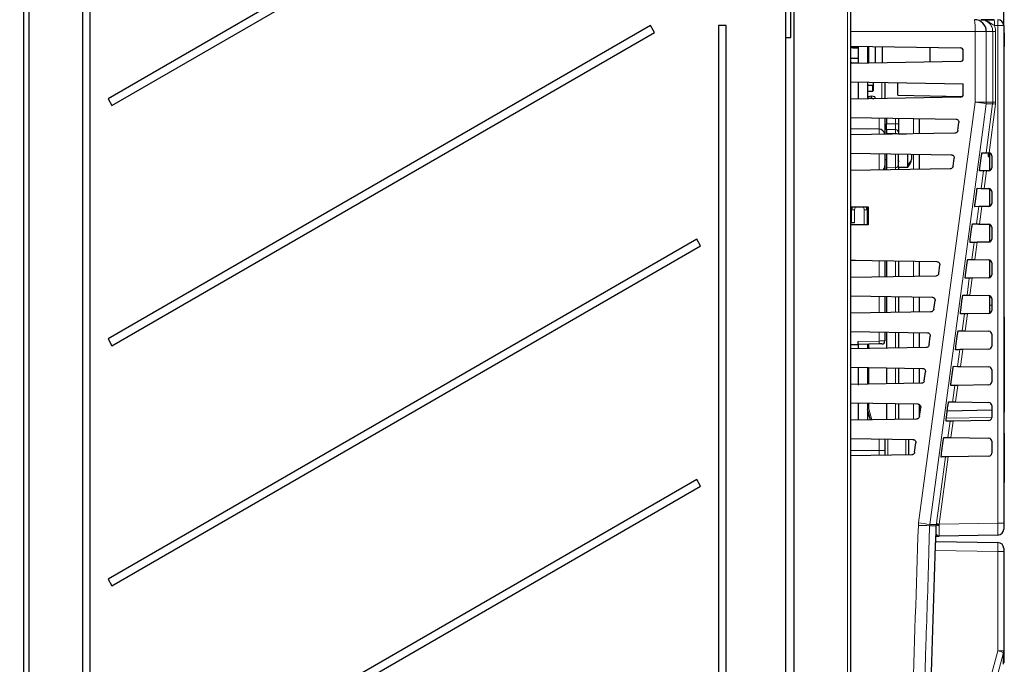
# Model space of a CAD drawing. Header units: millimetres. Extents: x 5 to 418, y 2 to 292.
# Tile 34 of 36: x 255 to 338, y 173 to 227. Entities that reach past the tile are written whole.
import ezdxf

# ---------------------------------------------------------------- set-up
doc = ezdxf.new("R2010")
doc.units = ezdxf.units.MM
doc.layers.add('SLD-0', color=7, linetype='Continuous')
doc.styles.add('SLDTEXTSTYLE0', font='TXT', dxfattribs={"width": 0.605})
doc.dimstyles.new('SLDDIMSTYLE1', dxfattribs={"dimtxt": 3.5, "dimasz": 3.302, "dimexe": 0, "dimexo": 0.0625, "dimgap": 0.875, "dimtad": 1, "dimdec": 1, "dimlfac": 2, "dimrnd": 1e-09, "dimzin": 12, "dimdsep": 46, "dimtxsty": 'SLDTEXTSTYLE0', "dimsah": 1, "dimcen": 0.09, "dimadec": 0, "dimazin": 3, "dimtfac": 1, "dimtofl": 0, "dimtmove": 0, "dimatfit": 3, "dimfxl": 1, "dimfrac": 2, "dimtolj": 1, "dimtzin": 12, "dimarcsym": 0})

# ---------------------------------------------------------------- blocks, each defined once
blk = doc.blocks.new('_D_3')
at = {"layer": 'SLD-0'}
for p, q in [((215.531, 200.46), (215.531, 263.912)), ((338.184, 226.53), (338.184, 263.912)), ((215.531, 262.912), (338.184, 262.912))]:
    blk.add_line(p, q, dxfattribs=at)
for points in [[(215.531, 262.912), (218.833, 262.404), (218.833, 263.42)], [(338.184, 262.912), (334.882, 263.42), (334.882, 262.404)]]:
    blk.add_solid(points, dxfattribs=at)
at = {"layer": 'SLD-0', "insert": (270.842, 267.424), "char_height": 3.5, "attachment_point": 1, "style": 'SLDTEXTSTYLE0'}
blk.add_mtext('245,3', dxfattribs=at)

msp = doc.modelspace()

# ---------------------------------------------------------------- linework, layer by layer
at = {"color": 7, "linetype": 'Continuous', "lineweight": 25}
for p, q in [((255.7095, 246.7805), (255.7095, 91.7805)), ((256.1845, 125.0305), (256.1845, 240.2805)), ((260.6845, 233.7805), (260.6845, 112.7805)), ((261.3345, 112.7805), (261.3345, 233.7805)), ((284.0963, 232.6637), (262.8345, 220.3882)), ((263.1595, 219.8253), (284.4213, 232.1008)), ((319.8345, 228.0305), (319.8345, 120.5305)), ((320.2845, 225.5305), (320.2845, 228.0305)), ((320.5345, 228.0305), (320.5345, 120.5422)), ((325.2845, 228.0305), (325.2845, 120.7787)), ((308.4733, 226.5305), (262.8345, 200.1809)), ((308.7983, 225.9676), (308.4733, 226.5305)), ((314.8345, 226.5305), (314.1845, 226.5305)), ((314.1845, 226.5305), (314.1845, 122.0305)), ((314.8345, 122.0305), (314.8345, 226.5305)), ((338.1845, 226.5305), (338.1845, 184.6963)), ((263.1595, 199.618), (308.7983, 225.9676)), ((319.8345, 225.5226), (320.2845, 225.5305)), ((338.2345, 225.9286), (338.1845, 225.9286)), ((338.2345, 225.3786), (338.1845, 225.3786)), ((338.2345, 225.3286), (338.1845, 225.3286)), ((338.2345, 225.9286), (338.2345, 225.3786)), ((338.2345, 225.3286), (338.2345, 225.3786)), ((338.2345, 225.3286), (338.2345, 224.7786)), ((325.2845, 224.813), (334.5388, 224.6515)), ((325.2845, 224.7805), (325.9346, 224.7805)), ((325.2845, 224.7091), (325.4846, 224.6555)), ((325.4846, 224.6555), (325.9346, 224.6555)), ((325.9346, 224.8017), (325.9346, 223.3593)), ((326.7346, 224.7877), (326.7346, 223.3732)), ((326.8346, 223.375), (326.8346, 224.786)), ((327.3946, 223.3848), (327.3946, 224.7762)), ((327.9546, 224.7664), (327.9546, 223.3945)), ((331.9846, 223.4649), (331.9846, 224.6961)), ((338.2345, 224.7786), (338.1845, 224.7786)), ((338.2345, 224.7762), (338.1845, 224.7762)), ((338.2345, 224.7693), (338.1845, 224.7693)), ((325.2845, 223.8162), (325.4294, 223.7907)), ((325.4846, 223.8055), (325.2845, 223.7519)), ((325.4846, 223.8055), (325.9346, 223.8055)), ((326.7346, 224.4555), (326.8346, 224.4555)), ((334.7845, 223.7594), (334.7845, 224.4015)), ((334.5388, 223.5095), (325.2845, 223.3479)), ((325.2845, 223.4591), (325.4846, 223.4055)), ((325.4846, 223.4055), (325.9346, 223.4055)), ((325.8346, 223.4055), (325.8346, 223.3575)), ((326.7346, 223.4055), (326.8346, 223.4055)), ((325.2845, 221.813), (334.7845, 221.6472)), ((325.9346, 221.8017), (325.9346, 220.3593)), ((326.7346, 221.7877), (326.7346, 220.3732)), ((326.7346, 221.5305), (327.1846, 221.5305)), ((327.1846, 221.0305), (327.1846, 221.5305)), ((327.2346, 221.0805), (327.2346, 221.779)), ((328.1845, 221.7624), (328.1845, 220.3986)), ((329.2845, 220.6805), (329.2845, 221.7432)), ((334.7845, 220.7594), (334.7845, 221.6472)), ((262.8345, 220.3882), (263.1595, 219.8253)), ((334.5388, 220.5095), (325.2845, 220.3479)), ((326.7346, 221.0305), (327.1846, 221.0305)), ((327.1346, 220.4055), (326.7346, 220.4055)), ((327.0596, 220.5905), (326.7846, 220.542)), ((326.7846, 220.4055), (326.7846, 220.542)), ((327.0596, 220.4055), (327.0596, 220.5905)), ((327.3346, 220.542), (327.0596, 220.5905)), ((327.1346, 220.3802), (327.1346, 220.4055)), ((327.1346, 220.4055), (327.2649, 220.3825)), ((327.1846, 221.0805), (327.2346, 221.0805)), ((327.3346, 220.542), (327.3346, 220.3837)), ((329.2845, 220.6805), (334.7143, 220.5857)), ((325.2845, 218.813), (334.1743, 218.6579)), ((328.1845, 218.7624), (328.1845, 217.3986)), ((328.3346, 218.7598), (328.3346, 218.2818)), ((329.3346, 218.7423), (329.3346, 218.2717)), ((331.0846, 218.7118), (331.0846, 217.4492)), ((328.3346, 217.7989), (328.3346, 218.2818)), ((329.3346, 218.2717), (329.3346, 217.5474)), ((334.3307, 217.7184), (334.4189, 218.3747)), ((327.6932, 217.8181), (325.2845, 217.8601)), ((334.086, 217.5016), (325.2845, 217.3479)), ((328.3346, 217.7989), (328.3346, 217.4794)), ((328.3346, 217.4794), (328.3346, 217.4012)), ((329.3346, 217.5474), (329.3346, 217.4305)), ((329.3346, 217.4186), (329.3346, 217.4305)), ((329.3346, 217.4305), (330.0135, 217.4305)), ((325.2845, 215.813), (333.7719, 215.6649)), ((328.1845, 215.7624), (328.1845, 214.7428)), ((328.3346, 215.7598), (328.3346, 214.5816)), ((329.3346, 214.6305), (329.3346, 215.7423)), ((330.1196, 214.818), (330.1196, 215.7286)), ((330.4446, 215.4243), (330.4446, 215.723)), ((330.4446, 215.3305), (330.4446, 215.4243)), ((331.0846, 215.7118), (331.0846, 214.4492)), ((333.9263, 214.7113), (334.0165, 215.3817)), ((336.1781, 214.5805), (336.3122, 215.5805)), ((336.3608, 215.8449), (336.7006, 215.8389)), ((336.872, 215.522), (336.9845, 215.522)), ((336.8845, 215.8357), (336.8845, 215.7807)), ((336.8845, 215.7807), (336.9845, 215.7807)), ((336.8845, 215.7807), (336.8845, 215.7263)), ((336.8845, 215.7263), (336.9845, 215.7263)), ((336.8845, 215.7263), (336.8845, 215.6879)), ((336.8845, 215.6879), (336.9845, 215.6879)), ((336.8845, 215.5261), (336.9845, 215.5261)), ((336.8845, 215.5261), (336.8845, 215.526)), ((336.9388, 215.8348), (336.9477, 215.8345)), ((336.9845, 215.8298), (336.9845, 214.3312)), ((337.1845, 215.5848), (337.1845, 214.5762)), ((328.1845, 215.2805), (328.3346, 215.2805)), ((328.1845, 214.7428), (328.1845, 214.3986)), ((328.3346, 214.5816), (328.3346, 214.4012)), ((329.3346, 214.6305), (330.1196, 214.6305)), ((329.3346, 214.6305), (329.3346, 214.5136)), ((330.1196, 214.6305), (330.1196, 214.818)), ((333.6817, 214.4945), (325.2845, 214.3479)), ((329.3346, 214.5136), (329.3346, 214.4186)), ((336.4969, 214.3185), (336.1555, 214.3125)), ((336.9388, 214.3262), (336.7277, 214.3225)), ((336.9388, 214.3262), (336.7452, 214.3228)), ((335.7758, 211.5805), (335.9099, 212.5805)), ((335.9598, 212.8519), (336.2996, 212.8459)), ((336.5468, 212.8416), (336.5294, 212.8419)), ((336.5468, 212.8416), (336.9388, 212.8348)), ((336.9845, 212.8298), (336.9845, 211.3312)), ((337.1845, 212.5848), (337.1845, 211.5762)), ((325.3344, 211.2805), (326.7859, 211.2819)), ((325.3344, 209.7804), (325.3344, 211.2805)), ((326.7346, 211.2818), (326.7346, 211.0407)), ((326.7859, 211.2819), (326.7859, 209.7791)), ((336.0941, 211.3114), (335.7527, 211.3055)), ((336.9388, 211.3262), (336.3249, 211.3155)), ((336.9388, 211.3262), (336.3424, 211.3158)), ((325.3344, 211.1966), (325.4046, 211.1966)), ((325.3344, 211.0163), (325.3845, 211.0171)), ((325.3845, 209.9553), (325.3845, 211.0426)), ((326.6845, 211.0398), (326.7859, 211.0416)), ((326.6845, 211.0409), (326.6845, 209.7792)), ((325.3845, 210.0438), (325.3344, 210.0447)), ((325.6388, 209.9598), (325.3344, 209.9545)), ((325.3344, 209.9545), (325.3845, 209.9553)), ((326.7859, 209.7791), (325.3344, 209.7804)), ((326.7859, 210.0194), (326.6845, 210.0211)), ((326.7346, 210.0203), (326.7346, 209.7792)), ((335.3735, 208.5805), (335.5076, 209.5805)), ((335.5589, 209.8589), (335.8987, 209.8529)), ((336.1459, 209.8486), (336.1285, 209.8489)), ((336.1459, 209.8486), (336.9388, 209.8348)), ((336.9845, 209.8298), (336.9845, 208.3312)), ((337.1845, 209.5848), (337.1845, 208.5762)), ((312.3595, 208.5669), (262.8345, 179.9737)), ((263.1595, 179.4107), (312.6845, 208.004)), ((312.6845, 208.004), (312.3595, 208.5669)), ((335.6913, 208.3044), (335.3498, 208.2985)), ((336.9388, 208.3262), (335.9221, 208.3084)), ((336.9388, 208.3262), (335.9396, 208.3087)), ((325.2845, 206.813), (332.5645, 206.686)), ((328.1845, 206.7624), (328.1845, 205.3986)), ((328.3346, 206.7598), (328.3346, 205.4012)), ((329.3346, 206.7423), (329.3346, 205.4186)), ((331.0846, 206.7118), (331.0846, 205.4492)), ((332.7134, 205.6902), (332.8092, 206.4028)), ((334.9713, 205.5805), (335.1054, 206.5805)), ((335.1579, 206.8659), (335.4978, 206.8599)), ((335.745, 206.8556), (335.7275, 206.8559)), ((335.745, 206.8556), (336.9388, 206.8348)), ((336.9845, 206.8298), (336.9845, 205.3312)), ((337.1845, 206.5848), (337.1845, 205.5762)), ((332.4687, 205.4733), (325.2845, 205.3479)), ((335.2885, 205.2974), (334.947, 205.2914)), ((336.9388, 205.3262), (335.5193, 205.3014)), ((336.9388, 205.3262), (335.5368, 205.3017)), ((325.2845, 203.813), (332.1621, 203.693)), ((334.7569, 203.8729), (335.0969, 203.8669)), ((335.344, 203.8626), (335.3266, 203.8629)), ((335.344, 203.8626), (336.9388, 203.8348)), ((336.9845, 203.8298), (336.9845, 203.0305)), ((328.1845, 203.7624), (328.1845, 202.3986)), ((328.3346, 203.7598), (328.3346, 202.4012)), ((329.3346, 203.7423), (329.3346, 202.4186)), ((331.0846, 203.7118), (331.0846, 202.4492)), ((332.309, 202.6831), (332.4067, 203.4098)), ((334.569, 202.5805), (334.7031, 203.5805)), ((336.9845, 203.0305), (336.9845, 202.3312)), ((337.1845, 203.5848), (337.1845, 202.5762)), ((332.0644, 202.4663), (325.2845, 202.3479)), ((334.8857, 202.2904), (334.5441, 202.2844)), ((336.9388, 202.3262), (335.1165, 202.2944)), ((336.9388, 202.3262), (335.134, 202.2947)), ((338.2345, 202.0305), (338.1845, 202.0305)), ((338.2345, 202.0305), (338.2345, 201.5305)), ((338.2345, 201.5305), (338.2345, 194.5305)), ((325.2845, 200.813), (331.7596, 200.7)), ((328.1845, 200.7624), (328.1845, 200.0154)), ((328.3346, 200.7598), (328.3346, 199.4012)), ((329.3346, 200.7423), (329.3346, 199.4186)), ((331.0846, 200.7118), (331.0846, 199.4492)), ((334.1667, 199.5805), (334.3008, 200.5805)), ((334.356, 200.8798), (334.6959, 200.8739)), ((334.9431, 200.8696), (334.9257, 200.8699)), ((334.9431, 200.8696), (336.9388, 200.8348)), ((337.1845, 200.5848), (337.1845, 199.5762)), ((262.8345, 200.1809), (263.1595, 199.618)), ((325.2845, 199.7258), (325.9345, 199.7305)), ((325.9345, 199.7305), (325.9345, 199.9804)), ((327.6932, 199.7612), (325.9345, 199.7305)), ((325.9345, 199.7305), (325.9345, 199.3593)), ((325.9346, 199.7305), (325.9346, 199.3593)), ((326.7346, 199.7444), (326.7346, 199.3732)), ((331.9047, 199.6761), (332.0043, 200.4169)), ((331.66, 199.4592), (325.2845, 199.3479)), ((334.4829, 199.2833), (334.1413, 199.2774)), ((336.9388, 199.3262), (334.7137, 199.2874)), ((336.9388, 199.3262), (334.7312, 199.2877)), ((325.2845, 197.813), (331.3572, 197.707)), ((325.9345, 197.8017), (325.9345, 196.2955)), ((325.9346, 197.8017), (325.9346, 196.3593)), ((326.7346, 197.7877), (326.7346, 196.3732)), ((328.3346, 197.7598), (328.3346, 196.4012)), ((329.3346, 197.7423), (329.3346, 196.4186)), ((331.0846, 197.7118), (331.0846, 196.4492)), ((331.5003, 196.669), (331.6018, 197.4239)), ((333.7645, 196.5805), (333.8985, 197.5805)), ((333.955, 197.8868), (334.295, 197.8809)), ((334.5422, 197.8766), (334.5248, 197.8769)), ((334.5422, 197.8766), (336.9388, 197.8348)), ((337.1845, 197.5848), (337.1845, 196.5762)), ((331.2557, 196.4522), (325.2845, 196.3479)), ((336.9388, 196.3262), (334.3109, 196.2803)), ((336.9388, 196.3262), (334.3284, 196.2806)), ((334.0801, 196.2763), (333.7384, 196.2703)), ((325.2845, 194.813), (330.9547, 194.714)), ((325.9345, 194.8017), (325.9345, 193.3593)), ((325.9346, 194.8017), (325.9346, 193.3593)), ((326.7346, 194.7877), (326.7346, 193.3732)), ((328.3346, 194.7598), (328.3346, 193.4012)), ((329.3346, 194.7423), (329.3346, 193.4186)), ((331.0846, 194.6714), (331.0846, 193.6255)), ((333.554, 194.8939), (333.8941, 194.8879)), ((334.1412, 194.8836), (334.1238, 194.8839)), ((334.1412, 194.8836), (336.9388, 194.8348)), ((325.9345, 194.2955), (325.9346, 194.2955)), ((326.7346, 194.0066), (326.7981, 194.0066)), ((326.7346, 193.9668), (326.8186, 193.9668)), ((326.9765, 193.3775), (326.738, 194.2678)), ((326.7981, 194.0066), (326.7981, 194.0435)), ((326.7981, 194.0166), (326.8057, 194.0153)), ((331.096, 193.6619), (331.1994, 194.4309)), ((333.3622, 193.5805), (333.4963, 194.5805)), ((337.1845, 194.1876), (333.4348, 194.1221)), ((337.1845, 194.5848), (337.1845, 193.5762)), ((338.2345, 194.0305), (338.1845, 194.0305)), ((338.2345, 194.5305), (338.2345, 194.0305)), ((330.8513, 193.4451), (325.2845, 193.3479)), ((326.7346, 193.7555), (326.8753, 193.7555)), ((333.6773, 193.2693), (333.3356, 193.2633)), ((336.9388, 193.3262), (333.9081, 193.2733)), ((336.9388, 193.3262), (333.9256, 193.2736)), ((338.2345, 192.2526), (338.2345, 192.0151)), ((325.2845, 191.813), (330.5523, 191.7211)), ((328.1845, 191.7624), (328.1845, 190.816)), ((330.1845, 191.7275), (330.1845, 190.4335)), ((330.6916, 190.6549), (330.7969, 191.4379)), ((332.9599, 190.5805), (333.094, 191.5805)), ((333.1531, 191.9008), (333.4932, 191.8949)), ((333.7403, 191.8906), (336.9388, 191.8348)), ((337.1845, 191.5848), (337.1845, 190.5762)), ((338.2345, 192.0151), (338.2345, 188.118)), ((328.1845, 190.816), (328.1845, 190.3986)), ((330.4469, 190.438), (325.2845, 190.3479)), ((333.2745, 190.2622), (332.9327, 190.2563)), ((336.9388, 190.3262), (333.5053, 190.2663)), ((336.9388, 190.3262), (333.5228, 190.2666)), ((312.3595, 188.3597), (262.8345, 159.7664)), ((312.6845, 187.7968), (312.3595, 188.3597)), ((338.2345, 187.4055), (338.2345, 188.118)), ((263.1595, 159.2035), (312.6845, 187.7968)), ((338.2345, 187.4055), (338.1845, 187.4055)), ((338.2345, 187.0055), (338.1845, 187.0055)), ((338.2345, 185.9055), (338.2345, 187.0055)), ((338.2345, 185.9055), (338.1845, 185.9055)), ((338.2345, 185.8914), (338.1845, 185.8914)), ((338.1845, 184.6963), (338.1845, 184.1964)), ((332.4621, 183.1546), (337.6932, 183.0633)), ((332.7589, 183.6103), (332.4854, 183.6056)), ((337.6932, 183.6965), (332.7601, 183.6104)), ((338.1845, 182.5634), (338.1845, 182.3134)), ((338.1845, 182.3134), (338.1845, 173.9509)), ((262.8345, 179.9737), (263.1595, 179.4107))]:
    msp.add_line(p, q, dxfattribs=at)
at = {"color": 7, "linetype": 'Continuous', "lineweight": 18}
for p, q in [((325.0476, 120.7787), (325.0476, 228.0305)), ((337.6932, 226.5305), (337.4031, 226.5305)), ((337.6932, 184.6963), (337.6932, 226.5305)), ((337.6932, 226.5305), (338.1845, 226.5305)), ((335.775, 226.0305), (325.2845, 226.0305)), ((335.775, 220.0971), (335.775, 226.0305)), ((336.7211, 226.0305), (335.775, 226.0305)), ((336.7211, 226.0305), (336.7211, 220.0971)), ((337.262, 226.0305), (336.7211, 226.0305)), ((337.262, 220.0971), (337.262, 226.0305)), ((337.5075, 226.0305), (337.262, 226.0305)), ((337.5075, 226.0305), (337.5075, 220.0971)), ((327.9388, 220.3943), (327.9388, 221.7667)), ((336.7211, 220.0971), (335.775, 220.0971)), ((336.7006, 215.8389), (337.2532, 219.9645)), ((337.2532, 219.9645), (336.7123, 219.9645)), ((337.4965, 219.9313), (336.9477, 215.8345)), ((337.2532, 219.9645), (337.262, 220.0971)), ((337.5075, 220.0971), (337.262, 220.0971)), ((337.5075, 220.0971), (337.4965, 219.9313)), ((327.6932, 217.8181), (327.6932, 218.771)), ((329.089, 218.2717), (329.089, 218.7466)), ((330.5933, 217.4406), (330.5933, 218.7204)), ((328.3346, 218.2818), (329.089, 218.2717)), ((329.089, 218.2717), (329.3346, 218.2717)), ((327.6932, 217.39), (327.6932, 217.8181)), ((329.089, 217.7888), (328.3346, 217.7989)), ((329.089, 217.4667), (328.3346, 217.4794)), ((329.089, 217.4667), (329.089, 217.7888)), ((329.089, 217.4143), (329.089, 217.4667)), ((327.6932, 214.39), (327.6932, 215.771)), ((329.089, 214.5943), (329.089, 215.7466)), ((330.5933, 214.4406), (330.5933, 215.7204)), ((329.089, 214.5943), (328.3346, 214.5816)), ((329.089, 214.4143), (329.089, 214.5943)), ((336.2996, 212.8459), (336.4969, 214.3185)), ((336.7452, 214.3228), (336.5468, 212.8416)), ((335.8987, 209.8529), (336.0941, 211.3114)), ((336.3424, 211.3158), (336.1459, 209.8486)), ((325.6388, 211.0426), (325.3845, 211.0426)), ((325.6388, 211.0426), (325.6388, 209.9598)), ((326.4388, 209.7794), (326.4388, 211.0409)), ((326.4388, 211.0409), (326.6845, 211.0409)), ((335.4978, 206.8599), (335.6913, 208.3044)), ((335.9396, 208.3087), (335.745, 206.8556)), ((325.71, 206.8056), (325.2845, 206.7982)), ((327.6932, 205.39), (327.6932, 206.771)), ((329.089, 205.4143), (329.089, 206.7466)), ((330.5933, 205.4406), (330.5933, 206.7204)), ((335.0969, 203.8669), (335.2885, 205.2974)), ((335.5368, 205.3017), (335.344, 203.8626)), ((327.6932, 202.39), (327.6932, 203.771)), ((329.089, 202.4143), (329.089, 203.7466)), ((330.5933, 202.4406), (330.5933, 203.7204)), ((336.9845, 203.0305), (337.1845, 203.0305)), ((334.6959, 200.8739), (334.8857, 202.2904)), ((335.134, 202.2947), (334.9431, 200.8696)), ((338.2345, 201.5305), (338.1845, 201.5305)), ((327.6932, 200.0111), (327.6932, 200.771)), ((329.089, 199.4143), (329.089, 200.7466)), ((330.5933, 199.4406), (330.5933, 200.7204)), ((325.9345, 199.9804), (327.6932, 200.0111)), ((326.8328, 199.7462), (326.8328, 199.375)), ((334.295, 197.8809), (334.4829, 199.2833)), ((334.7312, 199.2877), (334.5422, 197.8766)), ((326.8328, 197.786), (326.8328, 196.375)), ((329.089, 196.4143), (329.089, 197.7466)), ((330.5933, 196.4406), (330.5933, 197.7204)), ((334.3284, 196.2806), (334.1412, 194.8836)), ((326.8328, 194.786), (326.8328, 194.2936)), ((329.089, 193.4143), (329.089, 194.7466)), ((330.5933, 193.4406), (330.5933, 194.7204)), ((326.8328, 194.2936), (326.7346, 194.2936)), ((326.8328, 194.2936), (327.0779, 193.3792)), ((338.2345, 194.5305), (338.1845, 194.5305)), ((333.3553, 193.5257), (337.1845, 193.5788)), ((333.4932, 191.8949), (333.6773, 193.2693)), ((333.9256, 193.2736), (333.7403, 191.8906)), ((327.6932, 190.816), (327.6932, 191.771)), ((328.4301, 191.7581), (328.4301, 190.4028)), ((329.9388, 190.4292), (329.9388, 191.7318)), ((338.2345, 192.0151), (338.1845, 192.0151)), ((327.6932, 190.816), (325.2845, 190.816)), ((327.6932, 190.39), (327.6932, 190.816)), ((328.1845, 190.816), (327.6932, 190.816)), ((333.5228, 190.2666), (332.7651, 184.6103)), ((338.2345, 188.118), (338.1845, 188.118)), ((331.0187, 184.7155), (331.0017, 184.505)), ((331.9473, 184.4776), (331.9558, 184.5829)), ((332.5055, 184.4776), (331.9473, 184.4776)), ((331.9558, 184.5829), (332.5137, 184.5829)), ((332.5055, 184.4776), (332.5137, 184.5829)), ((332.5137, 184.5829), (332.5218, 184.6434)), ((332.7568, 184.5618), (332.7504, 184.4986)), ((332.7651, 184.6103), (332.7568, 184.5618)), ((332.7651, 184.6103), (337.6932, 184.6963)), ((338.1845, 184.6963), (337.6932, 184.6963)), ((337.6932, 182.3134), (332.437, 182.4052)), ((337.6932, 173.9509), (337.6932, 182.3134)), ((338.1845, 182.3134), (337.6932, 182.3134)), ((337.6932, 173.9509), (338.1845, 173.9509))]:
    msp.add_line(p, q, dxfattribs=at)
at = {"color": 7, "linetype": 'Continuous', "lineweight": 18, "flags": 128}
for points in [[(331.0187, 184.7155), (333.3961, 202.4), (335.775, 220.0971)], [(336.7123, 219.9645), (336.4458, 217.9823), (335.38, 210.0539), (331.9558, 184.5829)], [(336.7211, 220.0971), (336.8045, 220.0971), (336.8834, 220.0971), (336.9578, 220.0971), (337.0276, 220.0971), (337.093, 220.0971), (337.1539, 220.0971), (337.2102, 220.0971), (337.262, 220.0971)], [(327.6932, 200.0111), (327.7895, 200.012), (327.8819, 200.0128), (327.9668, 200.0135), (328.0411, 200.0142), (328.102, 200.0147), (328.1473, 200.0151), (328.1751, 200.0153), (328.1845, 200.0154)], [(333.8941, 194.8879), (333.9159, 195.0504), (334.0801, 196.2763)], [(332.5218, 184.6434), (332.5882, 185.139), (332.8537, 187.1213), (333.2745, 190.2622)], [(331.0526, 149.198), (334.2792, 161.2249), (337.6932, 173.9509)], [(338.1672, 173.8215), (337.9081, 172.8557), (336.8716, 168.9923), (332.7258, 153.5389), (331.3214, 148.3038)]]:
    msp.add_lwpolyline(points, dxfattribs=at)
at = {"color": 7, "linetype": 'Continuous', "lineweight": 25, "flags": 128}
for points in [[(325.6388, 209.9598), (325.5949, 209.959), (325.5522, 209.9583), (325.512, 209.9576), (325.4757, 209.9569), (325.4442, 209.9564), (325.4187, 209.9559), (325.3999, 209.9556), (325.3884, 209.9554), (325.3845, 209.9553)], [(327.9388, 199.7655), (327.9341, 199.7654), (327.9202, 199.7651), (327.8976, 199.7647), (327.8672, 199.7642), (327.83, 199.7636), (327.7875, 199.7628), (327.7414, 199.762), (327.6932, 199.7612)]]:
    msp.add_lwpolyline(points, dxfattribs=at)
at = {"color": 7, "linetype": 'Continuous', "lineweight": 25}
for centre, radius, start, end in [((335.7219, 226.0313), 0.9992, 359.953997, 89.952438), ((337.6845, 226.5305), 0.5, 0, 90), ((337.6845, 226.5305), 0.5, 0, 90), ((334.5345, 224.4015), 0.25, 0, 89), ((334.5345, 223.7594), 0.25, 271, 0), ((334.5345, 220.7594), 0.25, 271, 0), ((327.6845, 217.3181), 0.5, 9.243221, 89), ((327.6845, 217.3181), 0.5, 9.243219, 89), ((336.9345, 215.5848), 0.25, 0, 86.968828), ((327.6845, 214.7428), 0.5, 316.097615, 0), ((336.9345, 214.5762), 0.25, 271, 0), ((336.9345, 212.5848), 0.25, 0, 89), ((325.9845, 211.0426), 0.6, 154.796977, 180), ((325.9845, 211.0426), 0.6, 156.629068, 180), ((326.0845, 211.0409), 0.6, 0, 23.66707), ((336.9345, 211.5762), 0.25, 271, 0), ((336.9345, 209.5848), 0.25, 0, 89), ((336.9345, 208.5762), 0.25, 271, 0), ((336.9345, 206.5848), 0.25, 0, 89), ((336.9345, 205.5762), 0.25, 271, 0), ((336.9345, 203.5848), 0.25, 0, 89), ((336.9345, 202.5762), 0.25, 271, 0), ((336.9345, 200.5848), 0.25, 0, 89), ((327.9345, 200.0154), 0.25, 271, 0), ((336.9345, 199.5762), 0.25, 271, 0), ((336.9345, 197.5848), 0.25, 0, 89), ((336.9345, 196.5762), 0.25, 271, 0), ((336.9345, 194.5848), 0.25, 0, 89), ((326.8346, 194.2936), 0.1, 180, 195), ((336.9345, 193.5762), 0.25, 271, 0), ((336.9345, 191.5848), 0.25, 0, 89), ((336.9345, 190.5762), 0.25, 271, 0), ((337.6845, 184.1964), 0.5, 271, 0), ((337.6845, 182.5634), 0.5, 0, 89), ((337.6845, 182.5634), 0.5, 0, 89)]:
    msp.add_arc(centre, radius, start, end, dxfattribs=at)
at = {"color": 7, "linetype": 'Continuous', "lineweight": 18}
for centre, radius, start, end in [((330.9594, 226.2798), 4.8221, 357.035838, 8.955591), ((330.2332, 226.6555), 7.1709, 359.00141, 2.997891), ((330.5234, 226.6555), 7.1709, 359.00141, 2.997891), ((330.9231, 182.4304), 37.9778, 81.231884, 82.659961), ((335.7188, 220.0971), 1.0023, 352.3959, 359.999451), ((341.2773, 248.5837), 28.9008, 261.996297, 262.483081), ((329.0889, 217.5432), 0.2457, 0.986044, 89.99904), ((329.0852, 217.2114), 0.2553, 53.620125, 89.14778), ((329.0889, 214.84), 0.2457, 270.000234, 359.014683), ((329.0999, 214.5137), 0.2347, 336.00445, 359.962744), ((325.9888, 211.0426), 0.35, 137.093217, 180), ((326.0888, 211.0409), 0.35, 0, 43.423902), ((324.1032, 199.8862), 3.5922, 358.006104, 1.993896), ((328.2066, 189.0713), 5.4, 104.738496, 105.781643), ((326.1448, 0.1786), 184.3904, 88.19669, 88.490642), ((326.1387, 146.854), 38.1747, 81.235106, 82.655728), ((332.6794, 183.8883), 0.6144, 83.360517, 106.441326), ((332.5108, 183.1378), 1.4451, 80.199735, 89.885337), ((336.4902, 212.8543), 28.4886, 261.992775, 262.486602), ((332.3822, 183.8249), 0.2248, 297.759237, 327.950101), ((330.2753, 145.8507), 29.0628, 74.243821, 75.212411), ((337.6923, 173.9509), 0.4922, 344.753882, 359.997631)]:
    msp.add_arc(centre, radius, start, end, dxfattribs=at)
for centre, major_axis, ratio, start_param, end_param in [((329.0846, 218.2719), (-0.0033, 0.5001), 0.0087219, 3.4032168, 4.71198), ((337.6845, 184.6965), (-0.0087, 1), 0.0087242, 3.1416688, 4.7121605), ((337.6845, 182.3134), (0.0087, 0.75), 0.0116328, 4.7126259, 6.2831176)]:
    msp.add_ellipse(centre, major_axis=major_axis, ratio=ratio, start_param=start_param, end_param=end_param, dxfattribs=at)
at = {"color": 7, "linetype": 'Continuous', "lineweight": 25}
for points, knots in [([(337.3943, 227.0305), (337.2665, 227.0305), (336.9949, 227.0305), (336.6015, 227.0305), (336.386, 227.0305), (336.2613, 227.0305), (336.2605, 227.0305)], [0, 0, 0, 0, 0.2704312, 0.5743783, 0.9972623, 1, 1, 1, 1]), ([(336.2605, 227.0305), (336.2613, 227.0305), (336.386, 227.0305), (336.6015, 227.0305), (336.9949, 227.0305), (337.2665, 227.0305), (337.3943, 227.0305)], [0, 0, 0, 0, 0.0027377, 0.4256217, 0.7295688, 1, 1, 1, 1]), ([(334.1743, 218.6579), (334.2026, 218.6546), (334.2593, 218.648), (334.3341, 218.6032), (334.3897, 218.5382), (334.422, 218.4583), (334.4199, 218.4024), (334.4189, 218.3747)], [0, 0, 0, 0, 0.20165631, 0.4033281, 0.60440316, 0.80428626, 1, 1, 1, 1]), ([(334.3307, 217.7184), (334.3242, 217.691), (334.3113, 217.6362), (334.2587, 217.5679), (334.1884, 217.52), (334.1267, 217.5032), (334.0923, 217.5018), (334.086, 217.5016)], [0, 0, 0, 0, 0.2359203, 0.4717881, 0.7085451, 0.9467485, 1, 1, 1, 1]), ([(333.7719, 215.6649), (333.8002, 215.6616), (333.8568, 215.655), (333.9317, 215.6102), (333.9872, 215.5453), (334.0196, 215.4654), (334.0175, 215.4094), (334.0165, 215.3817)], [0, 0, 0, 0, 0.2016541, 0.4033389, 0.6044252, 0.8043061, 1, 1, 1, 1]), ([(336.3122, 215.5805), (336.3138, 215.5922), (336.3194, 215.6338), (336.3299, 215.7034), (336.3424, 215.7766), (336.353, 215.827), (336.3585, 215.8439), (336.3605, 215.8447), (336.3608, 215.8449)], [0, 0, 0, 0, 0.0850511, 0.3019896, 0.519617, 0.7367738, 0.9522345, 1, 1, 1, 1]), ([(336.7006, 215.8389), (336.7042, 215.8389), (336.7116, 215.8387), (336.757, 215.8379), (336.8222, 215.8368), (336.8871, 215.8357), (336.927, 215.835), (336.9388, 215.8348)], [0, 0, 0, 0, 0.2252606, 0.4504793, 0.6764735, 0.9039309, 1, 1, 1, 1]), ([(336.8845, 215.6703), (336.8845, 215.6656), (336.8845, 215.6385), (336.8845, 215.5942), (336.8845, 215.5453), (336.8845, 215.5325), (336.8845, 215.5261)], [0, 0, 0, 0, 0.0743191, 0.4344301, 0.7173725, 1, 1, 1, 1]), ([(329.2821, 215.2128), (329.2964, 215.195), (329.3273, 215.1564), (329.332, 215.107), (329.3346, 215.0805)], [0, 0, 0, 0, 0.4623423, 1, 1, 1, 1]), ([(330.1196, 214.6314), (330.1983, 214.7365), (330.3559, 214.9469), (330.415, 215.2029), (330.4446, 215.3309)], [0, 0, 0, 0, 0.4999989, 1, 1, 1, 1]), ([(333.9263, 214.7113), (333.9199, 214.6839), (333.9069, 214.6291), (333.8544, 214.5608), (333.7841, 214.513), (333.7224, 214.4962), (333.688, 214.4948), (333.6817, 214.4945)], [0, 0, 0, 0, 0.2359165, 0.47179757, 0.70855058, 0.94675053, 1, 1, 1, 1]), ([(336.1555, 214.3125), (336.155, 214.313), (336.1532, 214.3145), (336.1527, 214.3363), (336.1561, 214.3895), (336.1635, 214.464), (336.1716, 214.5317), (336.1768, 214.5709), (336.1781, 214.5805)], [0, 0, 0, 0, 0.081984, 0.2941466, 0.5056546, 0.7175533, 0.9310425, 1, 1, 1, 1]), ([(336.7277, 214.3225), (336.5816, 214.32), (336.3757, 214.3164), (336.205, 214.3134), (336.1555, 214.3125)], [0, 0, 0, 0, 0.7099449, 1, 1, 1, 1]), ([(336.7452, 214.3228), (336.7166, 214.3223), (336.6594, 214.3213), (336.5838, 214.32), (336.5278, 214.319), (336.5014, 214.3186), (336.498, 214.3185), (336.4969, 214.3185)], [0, 0, 0, 0, 0.2248983, 0.4498654, 0.6736205, 0.8949377, 1, 1, 1, 1]), ([(335.9099, 212.5805), (335.9116, 212.593), (335.9175, 212.6362), (335.9283, 212.708), (335.9412, 212.7828), (335.952, 212.8341), (335.9576, 212.8509), (335.9595, 212.8517), (335.9598, 212.8519)], [0, 0, 0, 0, 0.0885262, 0.3055, 0.5231217, 0.7402661, 0.9556987, 1, 1, 1, 1]), ([(336.2996, 212.8459), (336.3033, 212.8459), (336.3107, 212.8457), (336.3561, 212.8449), (336.4213, 212.8438), (336.4891, 212.8426), (336.532, 212.8419), (336.5468, 212.8416)], [0, 0, 0, 0, 0.22000731, 0.43998446, 0.66070996, 0.88286426, 1, 1, 1, 1]), ([(335.7527, 211.3055), (335.7521, 211.306), (335.7502, 211.3077), (335.7498, 211.3306), (335.7534, 211.3856), (335.761, 211.4623), (335.7693, 211.5314), (335.7746, 211.5711), (335.7758, 211.5805)], [0, 0, 0, 0, 0.0853575, 0.2975073, 0.5090083, 0.7209281, 0.9344337, 1, 1, 1, 1]), ([(336.3424, 211.3158), (336.3138, 211.3153), (336.2566, 211.3143), (336.181, 211.313), (336.125, 211.312), (336.0986, 211.3115), (336.0952, 211.3115), (336.0941, 211.3114)], [0, 0, 0, 0, 0.2249209, 0.449872, 0.6736306, 0.8949627, 1, 1, 1, 1]), ([(335.5076, 209.5805), (335.5094, 209.5938), (335.5156, 209.6386), (335.5267, 209.7126), (335.5399, 209.789), (335.5509, 209.8412), (335.5566, 209.858), (335.5586, 209.8587), (335.5589, 209.8589)], [0, 0, 0, 0, 0.0918332, 0.3088123, 0.5264491, 0.7435745, 0.9589795, 1, 1, 1, 1]), ([(335.8987, 209.8529), (335.9024, 209.8529), (335.9098, 209.8527), (335.9552, 209.8519), (336.0203, 209.8508), (336.0881, 209.8496), (336.1311, 209.8489), (336.1459, 209.8486)], [0, 0, 0, 0, 0.2200174, 0.4399965, 0.6607251, 0.8829005, 1, 1, 1, 1]), ([(335.3498, 208.2985), (335.3493, 208.299), (335.3473, 208.3008), (335.3468, 208.3249), (335.3506, 208.3816), (335.3585, 208.4606), (335.367, 208.531), (335.3723, 208.5714), (335.3735, 208.5805)], [0, 0, 0, 0, 0.0885604, 0.3006893, 0.5121885, 0.7241312, 0.9376594, 1, 1, 1, 1]), ([(335.9396, 208.3087), (335.911, 208.3083), (335.8538, 208.3073), (335.7782, 208.3059), (335.7222, 208.305), (335.6958, 208.3045), (335.6924, 208.3044), (335.6913, 208.3044)], [0, 0, 0, 0, 0.2249252, 0.4498975, 0.6736601, 0.894985, 1, 1, 1, 1]), ([(332.5645, 206.686), (332.5929, 206.6827), (332.6495, 206.6761), (332.7243, 206.6313), (332.7799, 206.5663), (332.8123, 206.4864), (332.8102, 206.4305), (332.8092, 206.4028)], [0, 0, 0, 0, 0.2016697, 0.4033493, 0.6044419, 0.8043112, 1, 1, 1, 1]), ([(335.1054, 206.5805), (335.1073, 206.5946), (335.1136, 206.641), (335.1251, 206.7172), (335.1386, 206.7952), (335.1499, 206.8484), (335.1556, 206.8651), (335.1576, 206.8658), (335.1579, 206.8659)], [0, 0, 0, 0, 0.0949749, 0.3119633, 0.529601, 0.74672, 0.9620993, 1, 1, 1, 1]), ([(335.4978, 206.8599), (335.5015, 206.8599), (335.5088, 206.8597), (335.5543, 206.8589), (335.6194, 206.8578), (335.6872, 206.8566), (335.7301, 206.8559), (335.745, 206.8556)], [0, 0, 0, 0, 0.2200223, 0.4400122, 0.6607393, 0.8829179, 1, 1, 1, 1]), ([(332.7134, 205.6902), (332.7069, 205.6628), (332.6939, 205.608), (332.6414, 205.5397), (332.5711, 205.4918), (332.5094, 205.475), (332.475, 205.4736), (332.4687, 205.4733)], [0, 0, 0, 0, 0.2359001, 0.4717785, 0.7085115, 0.946729, 1, 1, 1, 1]), ([(334.947, 205.2914), (334.9464, 205.292), (334.9444, 205.294), (334.944, 205.3192), (334.9479, 205.3777), (334.956, 205.4589), (334.9647, 205.5307), (334.9701, 205.5716), (334.9713, 205.5805)], [0, 0, 0, 0, 0.0916053, 0.3037264, 0.5152171, 0.7271718, 0.9407405, 1, 1, 1, 1]), ([(335.5193, 205.3014), (335.3732, 205.2989), (335.1672, 205.2953), (334.9965, 205.2923), (334.947, 205.2914)], [0, 0, 0, 0, 0.7097723, 1, 1, 1, 1]), ([(335.5368, 205.3017), (335.5082, 205.3012), (335.451, 205.3002), (335.3754, 205.2989), (335.3194, 205.2979), (335.293, 205.2975), (335.2896, 205.2974), (335.2885, 205.2974)], [0, 0, 0, 0, 0.2249347, 0.4498987, 0.6736698, 0.8950101, 1, 1, 1, 1]), ([(334.7031, 203.5805), (334.7051, 203.5954), (334.7117, 203.6434), (334.7236, 203.7218), (334.7373, 203.8014), (334.7489, 203.8555), (334.7547, 203.8721), (334.7567, 203.8728), (334.7569, 203.8729)], [0, 0, 0, 0, 0.0979686, 0.314981, 0.5326186, 0.7497089, 0.9650648, 1, 1, 1, 1]), ([(335.0969, 203.8669), (335.1006, 203.8669), (335.1079, 203.8667), (335.1533, 203.8659), (335.2185, 203.8648), (335.2863, 203.8636), (335.3292, 203.8629), (335.344, 203.8626)], [0, 0, 0, 0, 0.2200218, 0.4400206, 0.6607687, 0.882953, 1, 1, 1, 1]), ([(332.1621, 203.693), (332.1904, 203.6897), (332.2471, 203.6831), (332.3219, 203.6383), (332.3775, 203.5734), (332.4098, 203.4935), (332.4077, 203.4375), (332.4067, 203.4098)], [0, 0, 0, 0, 0.2016513, 0.4033489, 0.6044324, 0.8043271, 1, 1, 1, 1]), ([(332.309, 202.6831), (332.3025, 202.6557), (332.2896, 202.6009), (332.237, 202.5326), (332.1667, 202.4847), (332.105, 202.4679), (332.0706, 202.4665), (332.0644, 202.4663)], [0, 0, 0, 0, 0.2359104, 0.4717682, 0.7085152, 0.9467086, 1, 1, 1, 1]), ([(334.5441, 202.2844), (334.5435, 202.285), (334.5414, 202.2871), (334.541, 202.3134), (334.5451, 202.3738), (334.5535, 202.4572), (334.5624, 202.5304), (334.5679, 202.5718), (334.569, 202.5805)], [0, 0, 0, 0, 0.0945052, 0.3066031, 0.5180937, 0.7300622, 0.9436575, 1, 1, 1, 1]), ([(335.1165, 202.2944), (334.9703, 202.2918), (334.7644, 202.2882), (334.5937, 202.2853), (334.5441, 202.2844)], [0, 0, 0, 0, 0.7097155, 1, 1, 1, 1]), ([(335.134, 202.2947), (335.1054, 202.2942), (335.0482, 202.2932), (334.9726, 202.2919), (334.9166, 202.2909), (334.8902, 202.2904), (334.8868, 202.2904), (334.8857, 202.2904)], [0, 0, 0, 0, 0.2249377, 0.4499251, 0.6737002, 0.8950375, 1, 1, 1, 1]), ([(331.7596, 200.7), (331.788, 200.6967), (331.8446, 200.6902), (331.9194, 200.6453), (331.975, 200.5804), (332.0074, 200.5005), (332.0053, 200.4445), (332.0043, 200.4169)], [0, 0, 0, 0, 0.2016669, 0.4033712, 0.6044528, 0.804329, 1, 1, 1, 1]), ([(334.3008, 200.5805), (334.303, 200.5962), (334.3097, 200.6458), (334.322, 200.7264), (334.3361, 200.8076), (334.3478, 200.8626), (334.3537, 200.8792), (334.3557, 200.8798), (334.356, 200.8798)], [0, 0, 0, 0, 0.1008095, 0.3178367, 0.5354821, 0.7525597, 0.9678864, 1, 1, 1, 1]), ([(334.6959, 200.8739), (334.6996, 200.8739), (334.707, 200.8737), (334.7524, 200.8729), (334.8176, 200.8718), (334.8854, 200.8706), (334.9283, 200.8699), (334.9431, 200.8696)], [0, 0, 0, 0, 0.2200294, 0.4400378, 0.6607865, 0.882971, 1, 1, 1, 1]), ([(331.9047, 199.6761), (331.8982, 199.6487), (331.8853, 199.5939), (331.8327, 199.5256), (331.7624, 199.4777), (331.7007, 199.4609), (331.6663, 199.4595), (331.66, 199.4592)], [0, 0, 0, 0, 0.23590277, 0.47176707, 0.708503, 0.94672842, 1, 1, 1, 1]), ([(334.1413, 199.2774), (334.1406, 199.2781), (334.1385, 199.2803), (334.1381, 199.3077), (334.1424, 199.3698), (334.151, 199.4554), (334.16, 199.5301), (334.1656, 199.5721), (334.1667, 199.5805)], [0, 0, 0, 0, 0.0972687, 0.30936, 0.5208492, 0.7328256, 0.9464561, 1, 1, 1, 1]), ([(334.7137, 199.2874), (334.5675, 199.2848), (334.3616, 199.2812), (334.1909, 199.2782), (334.1413, 199.2774)], [0, 0, 0, 0, 0.7096528, 1, 1, 1, 1]), ([(334.7312, 199.2877), (334.7026, 199.2872), (334.6453, 199.2862), (334.5698, 199.2848), (334.5137, 199.2839), (334.4874, 199.2834), (334.484, 199.2833), (334.4829, 199.2833)], [0, 0, 0, 0, 0.2249436, 0.4499172, 0.6737111, 0.8950542, 1, 1, 1, 1]), ([(331.3572, 197.707), (331.3855, 197.7037), (331.4421, 197.6972), (331.517, 197.6523), (331.5726, 197.5874), (331.6049, 197.5075), (331.6028, 197.4516), (331.6018, 197.4239)], [0, 0, 0, 0, 0.20168304, 0.40335907, 0.60446127, 0.80433318, 1, 1, 1, 1]), ([(333.8985, 197.5805), (333.9008, 197.597), (333.9078, 197.6482), (333.9204, 197.731), (333.9348, 197.8138), (333.9468, 197.8697), (333.9527, 197.8862), (333.9548, 197.8868), (333.955, 197.8868)], [0, 0, 0, 0, 0.1035223, 0.3205552, 0.5382058, 0.7552747, 0.9705832, 1, 1, 1, 1]), ([(334.295, 197.8809), (334.2987, 197.8808), (334.3061, 197.8807), (334.3515, 197.8799), (334.4167, 197.8788), (334.4845, 197.8776), (334.5274, 197.8769), (334.5422, 197.8766)], [0, 0, 0, 0, 0.2200375, 0.4400498, 0.6608153, 0.8830063, 1, 1, 1, 1]), ([(331.5003, 196.669), (331.4938, 196.6416), (331.4809, 196.5868), (331.4284, 196.5185), (331.358, 196.4706), (331.2963, 196.4538), (331.2619, 196.4524), (331.2557, 196.4522)], [0, 0, 0, 0, 0.2358862, 0.4717571, 0.7084999, 0.9467098, 1, 1, 1, 1]), ([(333.7384, 196.2703), (333.7377, 196.2711), (333.7355, 196.2734), (333.7352, 196.302), (333.7396, 196.3659), (333.7485, 196.4537), (333.7577, 196.5298), (333.7634, 196.5723), (333.7645, 196.5805)], [0, 0, 0, 0, 0.0998991, 0.3119763, 0.5234654, 0.7354614, 0.9491092, 1, 1, 1, 1]), ([(334.3109, 196.2803), (334.1647, 196.2778), (333.9588, 196.2742), (333.788, 196.2712), (333.7384, 196.2703)], [0, 0, 0, 0, 0.7095926, 1, 1, 1, 1]), ([(334.3284, 196.2806), (334.2998, 196.2801), (334.2425, 196.2791), (334.167, 196.2778), (334.1109, 196.2768), (334.0846, 196.2764), (334.0812, 196.2763), (334.0801, 196.2763)], [0, 0, 0, 0, 0.2249518, 0.4499332, 0.6737221, 0.8950797, 1, 1, 1, 1]), ([(330.9547, 194.714), (330.983, 194.7108), (331.0397, 194.7042), (331.1145, 194.6594), (331.1701, 194.5944), (331.2025, 194.5145), (331.2004, 194.4586), (331.1994, 194.4309)], [0, 0, 0, 0, 0.2016818, 0.4033683, 0.6044589, 0.8043491, 1, 1, 1, 1]), ([(333.4963, 194.5805), (333.4986, 194.5978), (333.5058, 194.6506), (333.5188, 194.7355), (333.5335, 194.82), (333.5458, 194.8768), (333.5517, 194.8933), (333.5538, 194.8938), (333.554, 194.8939)], [0, 0, 0, 0, 0.1060999, 0.3231539, 0.5408114, 0.7578705, 0.9731502, 1, 1, 1, 1]), ([(333.8941, 194.8879), (333.8978, 194.8879), (333.9052, 194.8877), (333.9506, 194.8869), (334.0158, 194.8858), (334.0835, 194.8846), (334.1264, 194.8839), (334.1412, 194.8836)], [0, 0, 0, 0, 0.22003921, 0.44005013, 0.66081519, 0.88300537, 1, 1, 1, 1]), ([(331.096, 193.6619), (331.0895, 193.6345), (331.0766, 193.5797), (331.024, 193.5115), (330.9537, 193.4636), (330.892, 193.4468), (330.8576, 193.4454), (330.8513, 193.4451)], [0, 0, 0, 0, 0.23589304, 0.47175387, 0.70848608, 0.94670826, 1, 1, 1, 1]), ([(333.3356, 193.2633), (333.3349, 193.2641), (333.3326, 193.2666), (333.3323, 193.2963), (333.3369, 193.362), (333.346, 193.452), (333.3554, 193.5295), (333.3611, 193.5725), (333.3622, 193.5805)], [0, 0, 0, 0, 0.1024134, 0.3144813, 0.5259697, 0.7379768, 0.9516459, 1, 1, 1, 1]), ([(333.9081, 193.2733), (333.7619, 193.2707), (333.5558, 193.2671), (333.3849, 193.2642), (333.3351, 193.2633)], [0, 0, 0, 0, 0.7088737, 1, 1, 1, 1]), ([(333.9256, 193.2736), (333.897, 193.2731), (333.8397, 193.2721), (333.7642, 193.2708), (333.7081, 193.2698), (333.6818, 193.2693), (333.6784, 193.2693), (333.6773, 193.2693)], [0, 0, 0, 0, 0.2249574, 0.4499476, 0.6737425, 0.895106, 1, 1, 1, 1]), ([(330.5523, 191.7211), (330.5806, 191.7178), (330.6372, 191.7112), (330.7121, 191.6664), (330.7677, 191.6015), (330.8, 191.5215), (330.7979, 191.4656), (330.7969, 191.4379)], [0, 0, 0, 0, 0.2016806, 0.4033813, 0.6044841, 0.8043503, 1, 1, 1, 1]), ([(333.094, 191.5805), (333.0965, 191.5986), (333.1039, 191.653), (333.1172, 191.7401), (333.1322, 191.8262), (333.1447, 191.8839), (333.1508, 191.9003), (333.1529, 191.9008), (333.1531, 191.9008)], [0, 0, 0, 0, 0.1085671, 0.3256424, 0.5433027, 0.7603426, 0.9756092, 1, 1, 1, 1]), ([(333.4932, 191.8949), (333.4969, 191.8948), (333.5042, 191.8947), (333.5497, 191.8939), (333.6148, 191.8928), (333.6826, 191.8916), (333.7255, 191.8909), (333.7403, 191.8906)], [0, 0, 0, 0, 0.2200481, 0.4400737, 0.6608445, 0.8830402, 1, 1, 1, 1]), ([(330.6916, 190.6549), (330.6851, 190.6275), (330.6722, 190.5727), (330.6196, 190.5044), (330.5493, 190.4565), (330.4876, 190.4397), (330.4532, 190.4383), (330.4469, 190.438)], [0, 0, 0, 0, 0.23588684, 0.47175831, 0.70847253, 0.94668844, 1, 1, 1, 1]), ([(332.9327, 190.2563), (332.932, 190.2571), (332.9296, 190.2598), (332.9294, 190.2906), (332.9341, 190.358), (332.9435, 190.4503), (332.9531, 190.5291), (332.9589, 190.5728), (332.9599, 190.5805)], [0, 0, 0, 0, 0.1048193, 0.3168737, 0.5283622, 0.7403795, 0.9540719, 1, 1, 1, 1]), ([(333.5053, 190.2663), (333.3591, 190.2637), (333.1531, 190.2601), (332.9824, 190.2571), (332.9327, 190.2563)], [0, 0, 0, 0, 0.7094807, 1, 1, 1, 1]), ([(333.5228, 190.2666), (333.4942, 190.2661), (333.4369, 190.2651), (333.3614, 190.2637), (333.3053, 190.2628), (333.279, 190.2623), (333.2756, 190.2622), (333.2745, 190.2622)], [0, 0, 0, 0, 0.2249629, 0.4499585, 0.6737589, 0.8951278, 1, 1, 1, 1]), ([(332.4967, 183.7552), (332.4968, 183.8575), (332.497, 184.07), (332.5026, 184.3384), (332.5055, 184.4776)], [0, 0, 0, 0, 0.4810354, 1, 1, 1, 1]), ([(332.4514, 182.8437), (332.455, 182.9564), (332.4622, 183.1819), (332.4764, 183.4808), (332.4883, 183.6653), (332.4948, 183.7355), (332.4967, 183.7552)], [0, 0, 0, 0, 0.294914, 0.5898439, 0.8848034, 1, 1, 1, 1]), ([(332.7601, 183.6104), (332.7593, 183.6103), (332.693, 183.6092), (332.5921, 183.6074), (332.5115, 183.606), (332.4852, 183.6056)], [0, 0, 0, 0, 0.0086473, 0.6765897, 1, 1, 1, 1]), ([(332.4852, 183.6056), (332.5115, 183.606), (332.5921, 183.6074), (332.693, 183.6092), (332.7593, 183.6103), (332.7601, 183.6104)], [0, 0, 0, 0, 0.32340914, 0.99135423, 1, 1, 1, 1]), ([(329.8052, 126.1456), (329.816, 126.3119), (329.87, 127.1435), (330.0935, 130.6364), (330.9416, 144.6112), (331.8225, 162.6791), (332.3033, 178.0925), (332.4514, 182.8437)], [0, 0, 0, 0, 0.00880868, 0.04404332, 0.18498229, 0.74876636, 1, 1, 1, 1]), ([(338.1674, 172.8243), (338.1674, 172.8293), (338.1674, 172.8445), (338.1674, 173.0384), (338.1673, 173.4009), (338.1672, 173.717), (338.1672, 173.8215)], [0, 0, 0, 0, 0.1623324, 0.4977888, 0.8338676, 1, 1, 1, 1]), ([(338.1845, 173.9509), (338.1845, 173.6595), (338.1845, 173.0755), (338.1845, 172.9938), (338.1845, 172.9529)], [0, 0, 0, 0, 0.498968, 1, 1, 1, 1])]:
    msp.add_open_spline(points, degree=3, knots=knots, dxfattribs=at)
at = {"color": 7, "linetype": 'Continuous', "lineweight": 18}
for points, knots in [([(337.262, 226.0305), (337.251, 226.1428), (337.2289, 226.3675), (337.0565, 226.6669), (336.8028, 226.893), (336.5212, 227.0133), (336.3347, 227.0256), (336.2605, 227.0305)], [0, 0, 0, 0, 0.2142786, 0.4285853, 0.6430643, 0.8578501, 1, 1, 1, 1]), ([(337.4031, 226.5305), (337.3393, 226.5701), (337.174, 226.6729), (336.9049, 226.871), (336.5782, 227.0052), (336.3469, 227.0303), (336.262, 227.0305), (336.2605, 227.0305)], [0, 0, 0, 0, 0.1744987, 0.4524042, 0.7988351, 0.9964206, 1, 1, 1, 1]), ([(337.4031, 226.5305), (337.415, 226.5018), (337.4806, 226.3437), (337.4954, 226.1714), (337.5075, 226.0305)], [0, 0, 0, 0, 0.1816832, 1, 1, 1, 1]), ([(330.1196, 214.818), (330.1983, 214.9092), (330.3559, 215.0915), (330.415, 215.3133), (330.4446, 215.4243)], [0, 0, 0, 0, 0.5000025, 1, 1, 1, 1]), ([(328.0638, 122.6748), (328.7079, 132.9704), (329.9964, 153.5657), (330.6665, 174.1905), (331.0017, 184.505)], [0, 0, 0, 0, 0.4998997, 1, 1, 1, 1]), ([(331.9473, 184.4776), (331.9287, 183.8112), (331.8358, 180.4792), (331.3939, 166.4856), (330.5321, 146.5209), (329.4304, 129.2414), (329.0075, 122.6077)], [0, 0, 0, 0, 0.0322875, 0.1614381, 0.6780666, 1, 1, 1, 1]), ([(332.7504, 184.4986), (332.7472, 184.3883), (332.7409, 184.1676), (332.7393, 183.8893), (332.744, 183.6924), (332.7523, 183.6166), (332.7586, 183.6116), (332.7601, 183.6104)], [0, 0, 0, 0, 0.2308034, 0.4615679, 0.6921531, 0.9228561, 1, 1, 1, 1]), ([(332.4967, 183.7552), (332.4997, 183.7572), (332.5119, 183.765), (332.5467, 183.731), (332.5727, 183.7056)], [0, 0, 0, 0, 0.2492608, 1, 1, 1, 1]), ([(332.5727, 183.7056), (332.6006, 183.6801), (332.6527, 183.6323), (332.7166, 183.6123), (332.7505, 183.6103), (332.7577, 183.6103), (332.7596, 183.6103), (332.7601, 183.6104)], [0, 0, 0, 0, 0.4756089, 0.8917215, 0.970458, 0.9926215, 1, 1, 1, 1])]:
    msp.add_open_spline(points, degree=3, knots=knots, dxfattribs=at)

# ---------------------------------------------------------------- dimensions: what is measured, and where the dimension line sits
at = {"layer": 'SLD-0'}
dim = msp.add_linear_dim(base=(338.1845, 262.9119), p1=(215.5307, 200.4596), p2=(338.1845, 226.5305), dimstyle='SLDDIMSTYLE1', dxfattribs=at)
dim.commit()
dim.dimension.update_dxf_attribs({"geometry": '_D_3', "text_midpoint": (276.8576, 262.9119), "dimtype": 160})

doc.saveas('drawing.dxf')
